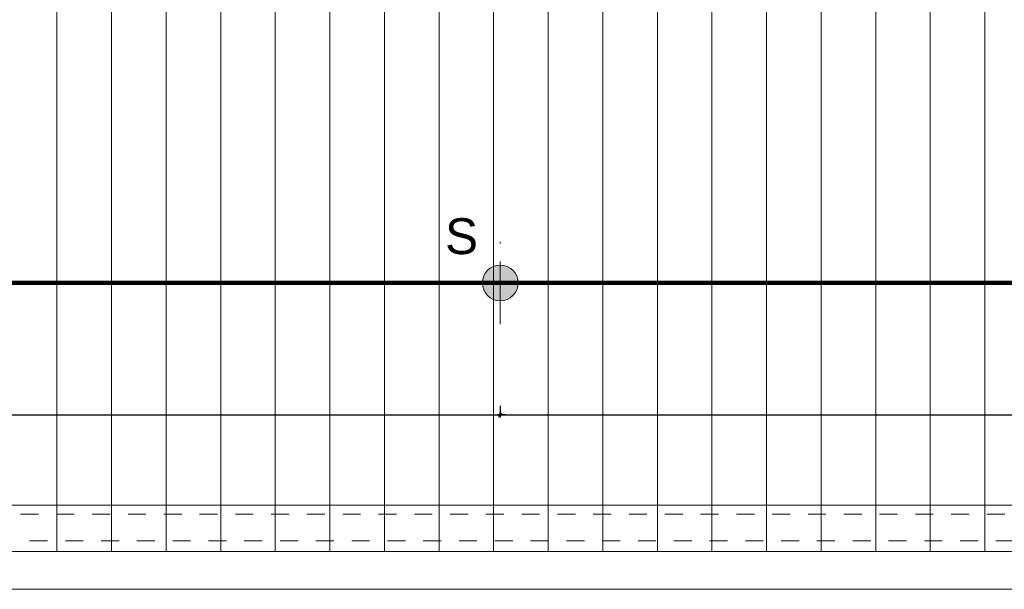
# Model space of a CAD drawing. Header units: metres. Extents: x 1308.3 to 1399.2, y -42.5 to -7.5.
# Tile 9 of 22: x 1349.4 to 1354.9, y -30.5 to -27.4. Entities that reach past the tile are written whole.
import ezdxf

# ---------------------------------------------------------------- set-up
doc = ezdxf.new("R2010")
doc.units = ezdxf.units.M
doc.header["$PDMODE"] = 65
for name, pattern in [('AUSGEZOGEN', [0]), ('STRICHPUNKT2_S5', [0.5, 0.35, -0.05, 0.05, -0.05]), ('VERDECKT2_S2', [0.15, 0.1, -0.05])]:
    doc.linetypes.add(name, pattern=pattern)
for name, color, linetype, lineweight in [('XR$2$Ansicht', 1, 'AUSGEZOGEN', 50), ('XR$4$Ansicht', 1, 'AUSGEZOGEN', 50), ('XR$5$Türen', 3, 'AUSGEZOGEN', 18), ('XR$6$Maßlinie 1_50', 7, 'AUSGEZOGEN', 25), ('XR$6$Text 1_10', 4, 'AUSGEZOGEN', 13), ('XR$6$Unterzug', 3, 'STRICHPUNKT2_S5', 18)]:
    doc.layers.add(name, color=color, linetype=linetype, lineweight=lineweight)
doc.styles.add('ARIAL', font='arial.ttf')
doc.dimstyles.new('DIMSTYLE_4', dxfattribs={"dimtxt": 0.15, "dimasz": 0.03, "dimexe": 0, "dimexo": 0, "dimgap": 0.075, "dimtad": 2, "dimdec": 3, "dimrnd": 0.005, "dimzin": 4, "dimdsep": 46, "dimtxsty": 'ARIAL', "dimblk1": 'ALL_ML_STRICH', "dimblk2": 'ALL_ML_STRICH', "dimsah": 1, "dimcen": 0, "dimclrd": 3, "dimclre": 3, "dimclrt": 3, "dimadec": 0, "dimazin": 0, "dimtfac": 1, "dimtdec": 0, "dimtix": 1, "dimtmove": 2, "dimatfit": 3, "dimfxl": 0, "dimtzin": 0, "dimlwd": 0, "dimlwe": 25, "dimarcsym": 0})

# ---------------------------------------------------------------- blocks, each defined once
blk = doc.blocks.new('COMPLEXOBJECT_116')
at = {"layer": 'XR$6$Unterzug', "linetype": 'AUSGEZOGEN', "lineweight": 13, "transparency": 33554687}
for points in [[(1352.0501, -28.8282), (1352.0501, -28.7282), (1352.0448, -28.7284), (1352.0396, -28.7288), (1352.0344, -28.7295), (1352.0293, -28.7304), (1352.0242, -28.7317), (1352.0192, -28.7331), (1352.0142, -28.7349), (1352.0094, -28.7369), (1352.0047, -28.7391), (1352.0001, -28.7416), (1351.9956, -28.7444), (1351.9913, -28.7473), (1351.9871, -28.7505), (1351.9832, -28.7539), (1351.9794, -28.7575), (1351.9758, -28.7613), (1351.9724, -28.7653), (1351.9692, -28.7695), (1351.9662, -28.7738), (1351.9635, -28.7782), (1351.961, -28.7828), (1351.9587, -28.7876), (1351.9567, -28.7924), (1351.955, -28.7973), (1351.9535, -28.8024), (1351.9523, -28.8075), (1351.9513, -28.8126), (1351.9506, -28.8178), (1351.9502, -28.823), (1351.9501, -28.8282)], [(1352.1501, -28.8282), (1352.1499, -28.823), (1352.1495, -28.8178), (1352.1488, -28.8126), (1352.1479, -28.8075), (1352.1467, -28.8024), (1352.1452, -28.7973), (1352.1434, -28.7924), (1352.1414, -28.7876), (1352.1392, -28.7828), (1352.1367, -28.7782), (1352.1339, -28.7738), (1352.131, -28.7695), (1352.1278, -28.7653), (1352.1244, -28.7613), (1352.1208, -28.7575), (1352.117, -28.7539), (1352.113, -28.7505), (1352.1088, -28.7473), (1352.1045, -28.7444), (1352.1001, -28.7416), (1352.0955, -28.7391), (1352.0907, -28.7369), (1352.0859, -28.7349), (1352.081, -28.7331), (1352.076, -28.7317), (1352.0709, -28.7304), (1352.0657, -28.7295), (1352.0605, -28.7288), (1352.0553, -28.7284), (1352.0501, -28.7282), (1352.0501, -28.8282)], [(1352.0501, -28.8282), (1351.9501, -28.8282), (1351.9502, -28.8335), (1351.9506, -28.8387), (1351.9513, -28.8439), (1351.9523, -28.849), (1351.9535, -28.8541), (1351.955, -28.8591), (1351.9567, -28.8641), (1351.9587, -28.8689), (1351.961, -28.8736), (1351.9635, -28.8782), (1351.9662, -28.8827), (1351.9692, -28.887), (1351.9724, -28.8912), (1351.9758, -28.8952), (1351.9794, -28.899), (1351.9832, -28.9026), (1351.9871, -28.906), (1351.9913, -28.9091), (1351.9956, -28.9121), (1352.0001, -28.9148), (1352.0047, -28.9173), (1352.0094, -28.9196), (1352.0142, -28.9216), (1352.0192, -28.9234), (1352.0242, -28.9248), (1352.0293, -28.9261), (1352.0344, -28.927), (1352.0396, -28.9277), (1352.0448, -28.9281), (1352.0501, -28.9282)], [(1352.0501, -28.8282), (1352.0501, -28.9282), (1352.0553, -28.9281), (1352.0605, -28.9277), (1352.0657, -28.927), (1352.0709, -28.9261), (1352.076, -28.9248), (1352.081, -28.9234), (1352.0859, -28.9216), (1352.0907, -28.9196), (1352.0955, -28.9173), (1352.1001, -28.9148), (1352.1045, -28.9121), (1352.1088, -28.9091), (1352.113, -28.906), (1352.117, -28.9026), (1352.1208, -28.899), (1352.1244, -28.8952), (1352.1278, -28.8912), (1352.131, -28.887), (1352.1339, -28.8827), (1352.1367, -28.8782), (1352.1392, -28.8736), (1352.1414, -28.8689), (1352.1434, -28.8641), (1352.1452, -28.8591), (1352.1467, -28.8541), (1352.1479, -28.849), (1352.1488, -28.8439), (1352.1495, -28.8387), (1352.1499, -28.8335), (1352.1501, -28.8282)]]:
    blk.add_hatch(color=5, dxfattribs=at).paths.add_polyline_path(points)
at = {"layer": 'XR$6$Unterzug', "color": 3, "linetype": 'STRICHPUNKT2_S5', "lineweight": 13, "transparency": 33554687}
for p, q in [((1352.0501, -29.0582), (1352.0501, -28.5982)), ((1352.2801, -28.8282), (1351.8201, -28.8282))]:
    blk.add_line(p, q, dxfattribs=at)
at = {"layer": 'XR$6$Unterzug', "color": 3, "linetype": 'AUSGEZOGEN', "lineweight": 13, "transparency": 33554687}
blk.add_circle((1352.0501, -28.8282), 0.1, dxfattribs=at)
at = {"layer": 'XR$6$Unterzug', "color": 3, "linetype": 'AUSGEZOGEN', "lineweight": 50, "transparency": 33554687, "insert": (1351.7418, -28.6702), "char_height": 0.2, "width": 0.285328, "attachment_point": 7, "style": 'ARIAL'}
blk.add_mtext('\\W0.99;S', dxfattribs=at)
blk = doc.blocks.new('ALL_ML_STRICH')
at = {"color": 0, "linetype": 'ByBlock', "lineweight": -2}
for p, q in [((-1, 0), (0.5, 0)), ((-0.3, -0.3), (0.3, 0.3)), ((0, -0.5), (0, 0.5))]:
    blk.add_line(p, q, dxfattribs=at)
blk = doc.blocks.new('*D157')
at = {"layer": 'DEFPOINTS', "color": 3, "linetype": 'AUSGEZOGEN', "lineweight": 25, "transparency": 33554687}
for p in [(1352.0501, -28.2682), (1344.0968, -28.8282), (1344.0968, -29.5643)]:
    blk.add_point(p, dxfattribs=at)
at = {"layer": 'XR$6$Maßlinie 1_50', "color": 3, "linetype": 'AUSGEZOGEN', "lineweight": -2, "transparency": 33554687}
for p, q in [((1344.0968, -29.5143), (1344.0968, -29.5643)), ((1352.0501, -29.5143), (1352.0501, -29.5643)), ((1344.0968, -29.5643), (1352.0501, -29.5643))]:
    blk.add_line(p, q, dxfattribs=at)
at = {"layer": 'XR$6$Maßlinie 1_50', "color": 3, "linetype": 'AUSGEZOGEN', "lineweight": 25, "transparency": 33554687, "xscale": 0.03000000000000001, "yscale": 0.03000000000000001, "zscale": 0.03000000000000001, "rotation": 180}
blk.add_blockref('ALL_ML_STRICH', (1344.0968, -29.5643), dxfattribs=at)
at = {"layer": 'XR$6$Maßlinie 1_50', "color": 3, "linetype": 'AUSGEZOGEN', "lineweight": 25, "transparency": 33554687, "xscale": 0.03000000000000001, "yscale": 0.03000000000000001, "zscale": 0.03000000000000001}
blk.add_blockref('ALL_ML_STRICH', (1352.0501, -29.5643), dxfattribs=at)
at = {"layer": 'XR$6$Maßlinie 1_50', "color": 3, "linetype": 'AUSGEZOGEN', "lineweight": 25, "transparency": 33554687, "insert": (1348.0943, -29.4367), "char_height": 0.15, "width": 0.6, "attachment_point": 5, "style": 'ARIAL'}
blk.add_mtext('\\W0.80;\\A1;{\\A1;{7.95\\H0.099000;\\S5^ ;}}', dxfattribs=at)
blk = doc.blocks.new('*D158')
at = {"layer": 'DEFPOINTS', "color": 3, "linetype": 'AUSGEZOGEN', "lineweight": 25, "transparency": 33554687}
for p in [(1352.0501, -28.2682), (1360.0033, -28.8282), (1352.0501, -29.5643)]:
    blk.add_point(p, dxfattribs=at)
at = {"layer": 'XR$6$Maßlinie 1_50', "color": 3, "linetype": 'AUSGEZOGEN', "lineweight": -2, "transparency": 33554687}
for p, q in [((1352.0501, -29.5143), (1352.0501, -29.5643)), ((1360.0033, -29.5143), (1360.0033, -29.5643)), ((1352.0501, -29.5643), (1360.0033, -29.5643))]:
    blk.add_line(p, q, dxfattribs=at)
at = {"layer": 'XR$6$Maßlinie 1_50', "color": 3, "linetype": 'AUSGEZOGEN', "lineweight": 25, "transparency": 33554687, "xscale": 0.03000000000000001, "yscale": 0.03000000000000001, "zscale": 0.03000000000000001, "rotation": 180}
blk.add_blockref('ALL_ML_STRICH', (1352.0501, -29.5643), dxfattribs=at)
at = {"layer": 'XR$6$Maßlinie 1_50', "color": 3, "linetype": 'AUSGEZOGEN', "lineweight": 25, "transparency": 33554687, "xscale": 0.03000000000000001, "yscale": 0.03000000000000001, "zscale": 0.03000000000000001}
blk.add_blockref('ALL_ML_STRICH', (1360.0033, -29.5643), dxfattribs=at)
at = {"layer": 'XR$6$Maßlinie 1_50', "color": 3, "linetype": 'AUSGEZOGEN', "lineweight": 25, "transparency": 33554687, "insert": (1356.0476, -29.4367), "char_height": 0.15, "width": 0.6, "attachment_point": 5, "style": 'ARIAL'}
blk.add_mtext('\\W0.80;\\A1;{\\A1;{7.95\\H0.099000;\\S5^ ;}}', dxfattribs=at)

msp = doc.modelspace()

# ---------------------------------------------------------------- linework, layer by layer
at = {"layer": 'XR$2$Ansicht', "color": 4, "linetype": 'VERDECKT2_S2', "lineweight": 13, "transparency": 33554687}
for p, q in [((1342.7701, -30.1182), (1361.4801, -30.1182)), ((1342.6201, -30.2682), (1361.4801, -30.2682))]:
    msp.add_line(p, q, dxfattribs=at)
at = {"layer": 'XR$2$Ansicht', "color": 4, "linetype": 'AUSGEZOGEN', "lineweight": 13, "transparency": 33554687}
for p, q in [((1342.5968, -30.3282), (1361.5033, -30.3282)), ((1342.5968, -30.5382), (1361.5033, -30.5382))]:
    msp.add_line(p, q, dxfattribs=at)
at = {"layer": 'XR$4$Ansicht', "color": 52, "linetype": 'AUSGEZOGEN', "lineweight": 13, "transparency": 33554687}
for p, q in [((1349.5731, -30.3282), (1349.5731, -15.9296)), ((1349.8781, -30.3282), (1349.8781, -15.9296)), ((1350.1831, -30.3282), (1350.1831, -15.9296)), ((1350.4881, -30.3282), (1350.4881, -15.9296)), ((1350.7931, -30.3282), (1350.7931, -15.9296)), ((1351.0981, -30.3282), (1351.0981, -15.9296)), ((1351.4031, -30.3282), (1351.4031, -15.9296)), ((1351.7081, -30.3282), (1351.7081, -15.9296)), ((1352.0131, -30.3282), (1352.0131, -15.9296)), ((1352.3181, -30.3282), (1352.3181, -15.9296)), ((1352.6231, -30.3282), (1352.6231, -15.9296)), ((1352.9281, -30.3282), (1352.9281, -15.9296)), ((1353.2331, -30.3282), (1353.2331, -15.9296)), ((1353.5381, -30.3282), (1353.5381, -15.9296)), ((1353.8431, -30.3282), (1353.8431, -15.9296)), ((1354.1481, -30.3282), (1354.1481, -15.9296)), ((1354.4531, -30.3282), (1354.4531, -15.9296)), ((1354.7581, -30.3282), (1354.7581, -15.9296))]:
    msp.add_line(p, q, dxfattribs=at)
at = {"layer": 'XR$5$Türen', "color": 35, "linetype": 'AUSGEZOGEN', "lineweight": 13, "transparency": 33554687}
msp.add_line((1342.8201, -30.0682), (1361.1001, -30.0682), dxfattribs=at)
at = {"layer": 'XR$6$Text 1_10', "linetype": 'AUSGEZOGEN', "lineweight": 140, "transparency": 33554687}
msp.add_line((1344.0968, -28.8282), (1360.0033, -28.8282), dxfattribs=at)

# ---------------------------------------------------------------- block references
at = {"layer": 'XR$6$Unterzug', "color": 3, "linetype": 'AUSGEZOGEN', "lineweight": 13, "transparency": 33554687}
msp.add_blockref('COMPLEXOBJECT_116', (0, 0), dxfattribs=at)

# ---------------------------------------------------------------- dimensions: what is measured, and where the dimension line sits
at = {"layer": 'XR$6$Maßlinie 1_50', "color": 3, "linetype": 'AUSGEZOGEN', "lineweight": 25, "transparency": 33554687}
for base, p1, p2, picture, middle in [((1352.0501, -29.5643), (1344.0968, -29.5143), (1352.0501, -29.5143), '*D157', (1348.0943, -29.4367)), ((1360.0033, -29.5643), (1352.0501, -29.5143), (1360.0033, -29.5143), '*D158', (1356.0476, -29.4367))]:
    dim = msp.add_linear_dim(base=base, p1=p1, p2=p2, dimstyle='DIMSTYLE_4', override={"dimpost": '<>', "dimclrd": 3, "dimclre": 3, "dimclrt": 3, "dimlwd": 0, "dimlwe": 25}, dxfattribs=at)
    dim.commit()
    dim.dimension.update_dxf_attribs({"geometry": picture, "text_midpoint": middle, "dimtype": 160})

doc.saveas('drawing.dxf')
